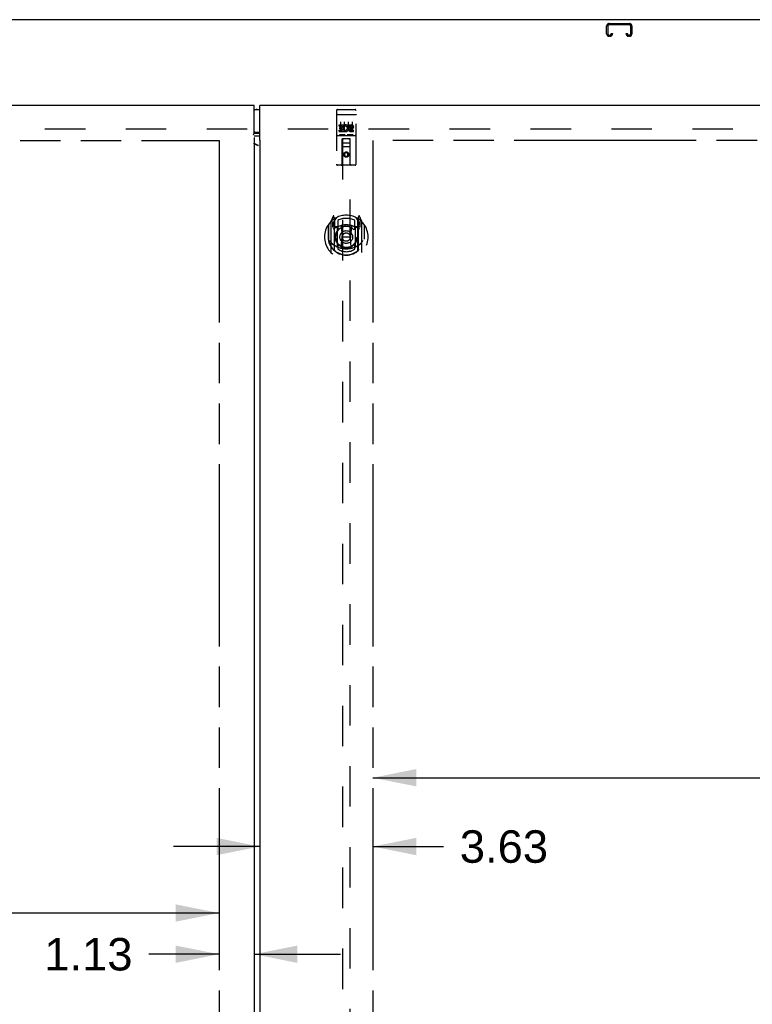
# Model space of a CAD drawing. Header units: inches. Extents: x 0 to 236, y 0 to 153.
# Tile 20 of 36: x 108 to 131, y 63 to 95. Entities that reach past the tile are written whole.
import ezdxf

# ---------------------------------------------------------------- set-up
doc = ezdxf.new("R2010")
doc.units = ezdxf.units.IN
doc.header["$LTSCALE"] = 12.986111
doc.header["$MEASUREMENT"] = 0
doc.linetypes.add('HIDDEN', pattern=[0.2, 0.1, -0.1])
doc.linetypes.add('PHANTOM', pattern=[0.8, 0.45, -0.05, 0.1, -0.05, 0.1, -0.05])
doc.layers.get('0').update_dxf_attribs({"linetype": 'CONTINUOUS'})
for name, color, linetype in [('02___PRT_ALL_AXES', 7, 'CONTINUOUS'), ('AVAILABLE_DOOR_SPACES', 7, 'CONTINUOUS'), ('DEFAULT_2', 8, 'HIDDEN'), ('DIMENSIONS', 7, 'CONTINUOUS')]:
    doc.layers.add(name, color=color, linetype=linetype)
doc.styles.get("Standard").update_dxf_attribs({"font": 'arial.ttf'})
doc.dimstyles.new('DIMSTYLE_1', dxfattribs={"dimtxt": 1.041667, "dimasz": 1.388889, "dimexe": 0.09, "dimexo": 0.07, "dimgap": 0.0375, "dimtad": 0, "dimtih": 1, "dimtoh": 1, "dimzin": 4, "dimdsep": 46, "dimtxsty": 'Standard', "dimblk": '_FILLED', "dimblk1": '_FILLED', "dimblk2": '_FILLED', "dimcen": 0.09, "dimazin": 1, "dimtfac": 1, "dimtdec": 3, "dimtofl": 0, "dimtmove": 0, "dimatfit": 3, "dimldrblk": '_FILLED', "dimfxl": 1, "dimtolj": 1, "dimtzin": 4, "dimarcsym": 0})

# ---------------------------------------------------------------- blocks, each defined once
blk = doc.blocks.new('_FILLED')
at = {"color": 0, "linetype": 'ByBlock'}
blk.add_solid([(0, 0), (-1, 0.2), (-1, -0.2)], dxfattribs=at)
blk = doc.blocks.new('*D10')
at = {"layer": 'DIMENSIONS', "color": 2, "linetype": 'Continuous'}
for p, q in [((80.262, 66.292), (94.749, 66.292)), ((113.918, 66.292), (99.431, 66.292))]:
    blk.add_line(p, q, dxfattribs=at)
at = {"layer": 'DIMENSIONS', "color": 2, "linetype": 'Continuous', "xscale": 1.3888888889, "yscale": 1.3888888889, "zscale": 1.3888888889, "rotation": 180}
blk.add_blockref('_FILLED', (80.262, 66.292), dxfattribs=at)
at = {"layer": 'DIMENSIONS', "color": 2, "linetype": 'Continuous', "xscale": 1.3888888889, "yscale": 1.3888888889, "zscale": 1.3888888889}
blk.add_blockref('_FILLED', (113.918, 66.292), dxfattribs=at)
at = {"layer": 'DIMENSIONS', "color": 2, "linetype": 'Continuous', "insert": (97.09, 66.813), "char_height": 1.0417, "width": 3.64002, "attachment_point": 2, "line_spacing_factor": 0.9}
blk.add_mtext('33.66', dxfattribs=at)
blk = doc.blocks.new('*D11')
at = {"layer": 'DIMENSIONS', "color": 2, "linetype": 'Continuous'}
for p, q in [((113.918, 64.971), (111.665, 64.971)), ((115.043, 64.971), (117.821, 64.971))]:
    blk.add_line(p, q, dxfattribs=at)
at = {"layer": 'DIMENSIONS', "color": 2, "linetype": 'Continuous', "xscale": 1.3888888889, "yscale": 1.3888888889, "zscale": 1.3888888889}
blk.add_blockref('_FILLED', (113.918, 64.971), dxfattribs=at)
at = {"layer": 'DIMENSIONS', "color": 2, "linetype": 'Continuous', "xscale": 1.3888888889, "yscale": 1.3888888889, "zscale": 1.3888888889, "rotation": 180}
blk.add_blockref('_FILLED', (115.043, 64.971), dxfattribs=at)
at = {"layer": 'DIMENSIONS', "color": 2, "linetype": 'Continuous', "insert": (111.144, 65.492), "char_height": 1.0417, "width": 2.8307, "attachment_point": 3, "line_spacing_factor": 0.9}
blk.add_mtext('1.13', dxfattribs=at)
blk = doc.blocks.new('*D12')
at = {"layer": 'DIMENSIONS', "color": 2, "linetype": 'Continuous'}
for p, q in [((115.231, 68.426), (112.453, 68.426)), ((118.856, 68.426), (121.124, 68.426))]:
    blk.add_line(p, q, dxfattribs=at)
at = {"layer": 'DIMENSIONS', "color": 2, "linetype": 'Continuous', "xscale": 1.3888888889, "yscale": 1.3888888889, "zscale": 1.3888888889}
blk.add_blockref('_FILLED', (115.231, 68.426), dxfattribs=at)
at = {"layer": 'DIMENSIONS', "color": 2, "linetype": 'Continuous', "xscale": 1.3888888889, "yscale": 1.3888888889, "zscale": 1.3888888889, "rotation": 180}
blk.add_blockref('_FILLED', (118.856, 68.426), dxfattribs=at)
at = {"layer": 'DIMENSIONS', "color": 2, "linetype": 'Continuous', "insert": (121.645, 68.947), "char_height": 1.0417, "width": 2.8307, "attachment_point": 1, "line_spacing_factor": 0.9}
blk.add_mtext('3.63', dxfattribs=at)
blk = doc.blocks.new('*D13')
at = {"layer": 'DIMENSIONS', "color": 2, "linetype": 'Continuous'}
for p, q in [((118.856, 70.633), (132.093, 70.633)), ((150.012, 70.633), (136.775, 70.633))]:
    blk.add_line(p, q, dxfattribs=at)
at = {"layer": 'DIMENSIONS', "color": 2, "linetype": 'Continuous', "xscale": 1.3888888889, "yscale": 1.3888888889, "zscale": 1.3888888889, "rotation": 180}
blk.add_blockref('_FILLED', (118.856, 70.633), dxfattribs=at)
at = {"layer": 'DIMENSIONS', "color": 2, "linetype": 'Continuous', "xscale": 1.3888888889, "yscale": 1.3888888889, "zscale": 1.3888888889}
blk.add_blockref('_FILLED', (150.012, 70.633), dxfattribs=at)
at = {"layer": 'DIMENSIONS', "color": 2, "linetype": 'Continuous', "insert": (134.434, 71.154), "char_height": 1.0417, "width": 3.64002, "attachment_point": 2, "line_spacing_factor": 0.9}
blk.add_mtext('31.16', dxfattribs=at)

msp = doc.modelspace()

# ---------------------------------------------------------------- linework, layer by layer
at = {"color": 7, "linetype": 'Continuous'}
for p, q in [((152.074, 94.954), (40.199, 94.954)), ((115.043, 92.074), (115.231, 92.074)), ((115.231, 91.334), (115.043, 91.334)), ((115.067, 91.318), (115.231, 91.318))]:
    msp.add_line(p, q, dxfattribs=at)
at = {"color": 3, "linetype": 'Continuous'}
for p, q in [((115.043, 92.204), (78.512, 92.204)), ((115.043, 91.313), (115.043, 92.204)), ((115.231, 91.103), (115.231, 92.204)), ((151.762, 92.204), (115.231, 92.204)), ((115.043, 91.179), (115.043, 12.728)), ((115.231, 91.218), (115.067, 91.218)), ((115.231, 91.045), (115.231, 12.863)), ((115.237, 91.045), (115.231, 91.045)), ((115.237, 91.045), (115.243, 91.052)), ((115.162, 90.922), (115.17, 90.922))]:
    msp.add_line(p, q, dxfattribs=at)
for points in [[(115.036, 91.255), (115.035, 91.257), (115.033, 91.259), (115.032, 91.26), (115.031, 91.262), (115.031, 91.262), (115.03, 91.263), (115.03, 91.264), (115.03, 91.264), (115.03, 91.265), (115.03, 91.265), (115.031, 91.266), (115.031, 91.267), (115.032, 91.268), (115.032, 91.269), (115.033, 91.27), (115.034, 91.272), (115.035, 91.274), (115.036, 91.276), (115.036, 91.278), (115.037, 91.28), (115.038, 91.283), (115.039, 91.287), (115.04, 91.291), (115.04, 91.295), (115.041, 91.299), (115.042, 91.303), (115.042, 91.308), (115.043, 91.313)], [(115.067, 91.218), (115.061, 91.218), (115.056, 91.218), (115.05, 91.218), (115.045, 91.217), (115.041, 91.217)], [(115.059, 90.967), (115.054, 90.971), (115.05, 90.975), (115.047, 90.979), (115.045, 90.982), (115.044, 90.986), (115.043, 90.99)], [(115.243, 91.052), (115.243, 91.053), (115.244, 91.053), (115.244, 91.054), (115.244, 91.054), (115.244, 91.055), (115.243, 91.055), (115.243, 91.056), (115.242, 91.057), (115.242, 91.058), (115.241, 91.059), (115.241, 91.06), (115.24, 91.061), (115.239, 91.062), (115.239, 91.064), (115.238, 91.066), (115.237, 91.068), (115.237, 91.07), (115.236, 91.073), (115.235, 91.075), (115.235, 91.078), (115.234, 91.081), (115.233, 91.084), (115.233, 91.087), (115.232, 91.091), (115.232, 91.094), (115.231, 91.099), (115.231, 91.103)], [(115.186, 90.915), (115.167, 90.923), (115.149, 90.932), (115.131, 90.941), (115.113, 90.949), (115.095, 90.956), (115.077, 90.963), (115.059, 90.969), (115.055, 90.97)], [(115.186, 90.915), (115.163, 90.922), (115.152, 90.926), (115.142, 90.93), (115.131, 90.933), (115.121, 90.937), (115.111, 90.941), (115.102, 90.945), (115.093, 90.948), (115.085, 90.952), (115.077, 90.956), (115.07, 90.96), (115.064, 90.964), (115.059, 90.967)]]:
    msp.add_lwpolyline(points, dxfattribs=at)
at = {"color": 7, "linetype": 'Continuous'}
for points in [[(115.043, 91.316), (115.045, 91.317), (115.05, 91.317)], [(115.05, 91.317), (115.056, 91.318), (115.061, 91.318), (115.067, 91.318)]]:
    msp.add_lwpolyline(points, dxfattribs=at)
for centre, start, end in [((115.141, 91.894), 90, 122.7986), ((115.141, 91.514), 237.2014, 270)]:
    msp.add_arc(centre, 0.18, start, end, dxfattribs=at)
at = {"layer": '02___PRT_ALL_AXES', "color": 8, "linetype": 'HIDDEN'}
for p, q in [((117.719, 92.071), (118.284, 92.071)), ((117.77, 91.536), (117.77, 91.578)), ((117.77, 91.578), (117.926, 91.578)), ((117.77, 91.536), (117.883, 91.536)), ((117.77, 91.365), (117.77, 91.407)), ((117.77, 91.407), (117.883, 91.407)), ((117.77, 91.365), (117.926, 91.365)), ((117.791, 91.451), (117.791, 91.493)), ((117.791, 91.493), (117.883, 91.493)), ((117.791, 91.451), (117.883, 91.451)), ((117.883, 91.493), (117.883, 91.536)), ((117.883, 91.407), (117.883, 91.451)), ((117.926, 91.4), (117.926, 91.578)), ((117.926, 91.4), (117.939, 91.419)), ((117.926, 91.365), (117.926, 91.377)), ((117.929, 91.375), (117.926, 91.377)), ((117.95, 91.53), (117.933, 91.569)), ((118.082, 91.536), (118.082, 91.578)), ((118.082, 91.578), (118.175, 91.578)), ((118.082, 91.536), (118.175, 91.536)), ((118.142, 91.451), (118.188, 91.451)), ((118.146, 91.492), (118.175, 91.492)), ((118.146, 91.407), (118.238, 91.407)), ((118.146, 91.365), (118.238, 91.365)), ((118.238, 91.365), (118.238, 91.407)), ((117.719, 91.243), (118.284, 91.243))]:
    msp.add_line(p, q, dxfattribs=at)
msp.add_circle((118.002, 90.626), 0.085, dxfattribs=at)
for centre, radius, start, end in [((117.976, 91.471), 0.107, 244.2636, 113.4027), ((117.976, 91.471), 0.0639, 234.8895, 113.4026), ((118.146, 91.428), 0.0635, 90, 270), ((118.146, 91.429), 0.0219, 100.307, 270), ((118.175, 91.514), 0.0644, 282.2995, 90.0775), ((118.175, 91.514), 0.0219, 269.9011, 90)]:
    msp.add_arc(centre, radius, start, end, dxfattribs=at)
at = {"layer": 'AVAILABLE_DOOR_SPACES', "color": 4, "linetype": 'PHANTOM'}
for p, q in [((80.262, 91.079), (113.918, 91.079)), ((113.918, 91.079), (113.918, 12.829)), ((118.856, 91.079), (118.856, 52.829)), ((150.012, 91.079), (118.856, 91.079))]:
    msp.add_line(p, q, dxfattribs=at)
at = {"layer": 'DEFAULT_2', "color": 8, "linetype": 'HIDDEN'}
for p, q in [((126.436, 94.829), (127.088, 94.829)), ((127.088, 94.789), (126.436, 94.789)), ((126.356, 94.502), (126.356, 94.749)), ((126.396, 94.749), (126.396, 94.502)), ((126.436, 94.462), (126.463, 94.462)), ((126.503, 94.502), (126.503, 94.516)), ((126.503, 94.516), (126.543, 94.516)), ((126.543, 94.516), (126.543, 94.502)), ((126.981, 94.502), (126.981, 94.516)), ((126.981, 94.516), (127.021, 94.516)), ((127.021, 94.516), (127.021, 94.502)), ((127.061, 94.462), (127.088, 94.462)), ((127.128, 94.502), (127.128, 94.749)), ((127.168, 94.749), (127.168, 94.502)), ((126.463, 94.422), (126.436, 94.422)), ((127.088, 94.422), (127.061, 94.422)), ((117.689, 92.041), (117.689, 90.316)), ((117.784, 92.071), (117.969, 92.071)), ((118.034, 92.071), (118.219, 92.071)), ((118.314, 90.316), (118.314, 92.041)), ((117.706, 91.912), (117.705, 91.912)), ((117.706, 91.912), (117.706, 91.912)), ((117.707, 91.912), (117.706, 91.912)), ((117.708, 91.912), (117.707, 91.912)), ((117.709, 91.912), (117.708, 91.912)), ((117.71, 91.912), (117.709, 91.912)), ((117.71, 91.913), (117.71, 91.912)), ((117.711, 91.913), (117.71, 91.913)), ((117.712, 91.913), (117.711, 91.913)), ((117.713, 91.913), (117.712, 91.913)), ((117.714, 91.913), (117.713, 91.913)), ((117.714, 91.913), (117.714, 91.913)), ((117.715, 91.913), (117.714, 91.913)), ((117.716, 91.913), (117.715, 91.913)), ((117.717, 91.913), (117.716, 91.913)), ((117.718, 91.913), (117.717, 91.913)), ((117.719, 91.913), (117.718, 91.913)), ((117.719, 91.913), (118.284, 91.913)), ((117.814, 91.68), (117.814, 91.374)), ((117.939, 91.68), (117.939, 91.374)), ((118.064, 91.68), (118.064, 91.374)), ((118.189, 91.68), (118.189, 91.374)), ((118.284, 91.913), (118.285, 91.913)), ((118.286, 91.913), (118.287, 91.913)), ((118.287, 91.913), (118.288, 91.913)), ((118.288, 91.913), (118.289, 91.913)), ((118.289, 91.913), (118.29, 91.913)), ((118.29, 91.913), (118.29, 91.913)), ((118.29, 91.913), (118.291, 91.913)), ((118.291, 91.913), (118.292, 91.913)), ((118.292, 91.913), (118.293, 91.913)), ((118.293, 91.913), (118.294, 91.912)), ((118.294, 91.912), (118.294, 91.912)), ((118.294, 91.912), (118.295, 91.912)), ((118.295, 91.912), (118.296, 91.912)), ((118.296, 91.912), (118.297, 91.912)), ((118.297, 91.912), (118.297, 91.912)), ((79.762, 91.454), (150.387, 91.454)), ((117.719, 91.243), (118.284, 91.243)), ((117.963, 91.259), (117.791, 91.259)), ((117.872, 90.316), (117.875, 91.126)), ((117.877, 91.126), (117.875, 91.126)), ((117.877, 91.126), (117.877, 54.124)), ((118.127, 91.126), (117.877, 91.126)), ((117.917, 91.001), (118.087, 91.001)), ((118.213, 91.259), (118.041, 91.259)), ((118.127, 54.124), (118.127, 91.126)), ((118.128, 91.126), (118.127, 91.126)), ((118.132, 90.316), (118.128, 91.126)), ((118.129, 90.876), (117.874, 90.876)), ((118.002, 90.698), (117.939, 90.662)), ((117.939, 90.662), (117.939, 90.589)), ((117.939, 90.662), (117.949, 90.656)), ((118.002, 90.686), (117.949, 90.656)), ((118.002, 90.698), (118.002, 90.686)), ((118.064, 90.662), (118.002, 90.698)), ((118.054, 90.656), (118.002, 90.686)), ((118.064, 90.662), (118.054, 90.656)), ((118.064, 90.589), (118.064, 90.662)), ((117.939, 90.589), (117.949, 90.595)), ((117.939, 90.589), (118.002, 90.553)), ((117.949, 90.656), (117.949, 90.595)), ((117.949, 90.595), (118.002, 90.565)), ((118.002, 90.565), (118.054, 90.595)), ((118.002, 90.553), (118.064, 90.589)), ((118.002, 90.553), (118.002, 90.565)), ((118.054, 90.595), (118.054, 90.656)), ((118.064, 90.589), (118.054, 90.595)), ((118.284, 90.286), (117.719, 90.286)), ((117.502, 88.466), (117.502, 87.498)), ((117.576, 88.652), (117.506, 88.476)), ((117.559, 88.461), (117.559, 88.311)), ((117.619, 88.461), (117.559, 88.461)), ((117.598, 88.552), (117.598, 88.552)), ((117.598, 88.552), (117.598, 88.551)), ((117.598, 88.552), (117.598, 88.551)), ((117.619, 88.568), (117.605, 88.649)), ((117.619, 87.552), (117.619, 88.568)), ((117.627, 88.501), (117.697, 88.61)), ((117.627, 87.557), (117.627, 88.56)), ((117.629, 88.535), (117.629, 88.328)), ((117.727, 88.513), (117.727, 88.26)), ((118.277, 88.26), (118.277, 88.513)), ((118.307, 88.61), (118.377, 88.501)), ((118.374, 88.328), (118.374, 88.535)), ((118.377, 87.557), (118.377, 88.56)), ((118.398, 88.649), (118.384, 88.568)), ((118.384, 88.568), (118.384, 87.552)), ((118.444, 88.461), (118.384, 88.461)), ((118.406, 88.551), (118.401, 88.555)), ((118.497, 88.476), (118.427, 88.652)), ((118.444, 88.311), (118.444, 88.461)), ((118.502, 87.498), (118.502, 88.466)), ((117.419, 88.37), (117.419, 87.982)), ((117.427, 88.373), (117.427, 87.915)), ((117.559, 88.311), (117.619, 88.311)), ((117.567, 88.433), (117.597, 88.387)), ((117.627, 88.441), (117.572, 88.441)), ((117.719, 88.31), (117.647, 88.31)), ((117.649, 88.308), (117.715, 88.308)), ((117.719, 87.669), (117.719, 88.3)), ((117.838, 88.326), (117.869, 87.982)), ((118.165, 88.326), (118.134, 87.982)), ((118.357, 88.31), (118.284, 88.31)), ((118.284, 88.3), (118.284, 87.669)), ((118.288, 88.308), (118.354, 88.308)), ((118.432, 88.441), (118.377, 88.441)), ((118.384, 88.311), (118.444, 88.311)), ((118.406, 88.387), (118.436, 88.433)), ((118.577, 88.373), (118.577, 87.915)), ((118.584, 87.982), (118.584, 88.37)), ((117.419, 87.982), (117.434, 87.982)), ((117.427, 87.915), (117.427, 87.913)), ((117.839, 87.643), (117.869, 87.982)), ((117.869, 87.982), (118.134, 87.982)), ((118.164, 87.643), (118.134, 87.982)), ((118.584, 87.982), (118.569, 87.982)), ((118.577, 87.915), (118.576, 87.913)), ((117.727, 87.699), (117.727, 87.596)), ((118.277, 87.596), (118.277, 87.699))]:
    msp.add_line(p, q, dxfattribs=at)
for points in [[(117.705, 91.912), (117.705, 91.912), (117.704, 91.912), (117.704, 91.912), (117.703, 91.912), (117.703, 91.912), (117.703, 91.912), (117.702, 91.912), (117.702, 91.912), (117.702, 91.911), (117.701, 91.911), (117.701, 91.911), (117.701, 91.911), (117.7, 91.911), (117.7, 91.911), (117.7, 91.911), (117.699, 91.911), (117.699, 91.911), (117.699, 91.911), (117.698, 91.911), (117.698, 91.911), (117.698, 91.911), (117.698, 91.911), (117.697, 91.911), (117.697, 91.91), (117.697, 91.91), (117.696, 91.91), (117.696, 91.91), (117.696, 91.91), (117.696, 91.91), (117.695, 91.91), (117.695, 91.91), (117.695, 91.91), (117.695, 91.91), (117.694, 91.91), (117.694, 91.91), (117.694, 91.909), (117.694, 91.909), (117.693, 91.909), (117.693, 91.909), (117.693, 91.909), (117.693, 91.909), (117.693, 91.909), (117.692, 91.909), (117.692, 91.909), (117.692, 91.909), (117.692, 91.909), (117.692, 91.908), (117.692, 91.908), (117.691, 91.908), (117.691, 91.908), (117.691, 91.908), (117.691, 91.908), (117.691, 91.908), (117.691, 91.908), (117.691, 91.908), (117.69, 91.908), (117.69, 91.907), (117.69, 91.907), (117.69, 91.907), (117.69, 91.907), (117.69, 91.907), (117.69, 91.907), (117.69, 91.907), (117.69, 91.907), (117.69, 91.907), (117.689, 91.907), (117.689, 91.906), (117.689, 91.906), (117.689, 91.906), (117.689, 91.906), (117.689, 91.906), (117.689, 91.906), (117.689, 91.906), (117.689, 91.906), (117.689, 91.906), (117.689, 91.906), (117.689, 91.905)], [(118.285, 91.913), (118.286, 91.913), (118.286, 91.913)], [(118.297, 91.912), (118.298, 91.912), (118.299, 91.912), (118.299, 91.912), (118.299, 91.912), (118.3, 91.912), (118.3, 91.912), (118.3, 91.912), (118.301, 91.912), (118.301, 91.912), (118.301, 91.911), (118.302, 91.911), (118.302, 91.911), (118.302, 91.911), (118.303, 91.911), (118.303, 91.911), (118.303, 91.911), (118.304, 91.911), (118.304, 91.911), (118.304, 91.911), (118.305, 91.911), (118.305, 91.911), (118.305, 91.911), (118.306, 91.911), (118.306, 91.911), (118.306, 91.91), (118.306, 91.91), (118.307, 91.91), (118.307, 91.91), (118.307, 91.91), (118.308, 91.91), (118.308, 91.91), (118.308, 91.91), (118.308, 91.91), (118.309, 91.91), (118.309, 91.91), (118.309, 91.91), (118.309, 91.909), (118.309, 91.909), (118.31, 91.909), (118.31, 91.909), (118.31, 91.909), (118.31, 91.909), (118.311, 91.909), (118.311, 91.909), (118.311, 91.909), (118.311, 91.909), (118.311, 91.909), (118.311, 91.908), (118.312, 91.908), (118.312, 91.908), (118.312, 91.908), (118.312, 91.908), (118.312, 91.908), (118.312, 91.908), (118.313, 91.908), (118.313, 91.908), (118.313, 91.908), (118.313, 91.907), (118.313, 91.907), (118.313, 91.907), (118.313, 91.907), (118.313, 91.907), (118.313, 91.907), (118.314, 91.907), (118.314, 91.907), (118.314, 91.907), (118.314, 91.907), (118.314, 91.906), (118.314, 91.906), (118.314, 91.906), (118.314, 91.906), (118.314, 91.906), (118.314, 91.906), (118.314, 91.906), (118.314, 91.906), (118.314, 91.906), (118.314, 91.906), (118.314, 91.905)], [(117.791, 91.259), (117.79, 91.259), (117.79, 91.259), (117.79, 91.259), (117.79, 91.259), (117.79, 91.259), (117.789, 91.259), (117.789, 91.259), (117.789, 91.259), (117.789, 91.259), (117.789, 91.259), (117.789, 91.259), (117.788, 91.259), (117.788, 91.259), (117.788, 91.259), (117.788, 91.259), (117.788, 91.259), (117.788, 91.259), (117.787, 91.259), (117.787, 91.259), (117.787, 91.259), (117.787, 91.259), (117.787, 91.259), (117.787, 91.259), (117.786, 91.259), (117.786, 91.259), (117.786, 91.259), (117.786, 91.259), (117.786, 91.259), (117.786, 91.259), (117.786, 91.259), (117.786, 91.259), (117.785, 91.26), (117.785, 91.26), (117.785, 91.26), (117.785, 91.26), (117.785, 91.26), (117.785, 91.26), (117.785, 91.26), (117.785, 91.26), (117.785, 91.26), (117.785, 91.26), (117.784, 91.26), (117.784, 91.26), (117.784, 91.26), (117.784, 91.26), (117.784, 91.26)], [(117.969, 91.26), (117.969, 91.26), (117.969, 91.26), (117.969, 91.26), (117.969, 91.26), (117.969, 91.26), (117.969, 91.26), (117.968, 91.26), (117.968, 91.26), (117.968, 91.26), (117.968, 91.26), (117.968, 91.26), (117.968, 91.26), (117.968, 91.26), (117.968, 91.26), (117.968, 91.259), (117.967, 91.259), (117.967, 91.259), (117.967, 91.259), (117.967, 91.259), (117.967, 91.259), (117.967, 91.259), (117.967, 91.259), (117.967, 91.259), (117.966, 91.259), (117.966, 91.259), (117.966, 91.259), (117.966, 91.259), (117.966, 91.259), (117.966, 91.259), (117.966, 91.259), (117.965, 91.259), (117.965, 91.259), (117.965, 91.259), (117.965, 91.259), (117.965, 91.259), (117.964, 91.259), (117.964, 91.259), (117.964, 91.259), (117.964, 91.259), (117.964, 91.259), (117.964, 91.259), (117.963, 91.259), (117.963, 91.259), (117.963, 91.259), (117.963, 91.259)], [(118.041, 91.259), (118.04, 91.259), (118.04, 91.259), (118.04, 91.259), (118.04, 91.259), (118.04, 91.259), (118.039, 91.259), (118.039, 91.259), (118.039, 91.259), (118.039, 91.259), (118.039, 91.259), (118.039, 91.259), (118.038, 91.259), (118.038, 91.259), (118.038, 91.259), (118.038, 91.259), (118.038, 91.259), (118.038, 91.259), (118.037, 91.259), (118.037, 91.259), (118.037, 91.259), (118.037, 91.259), (118.037, 91.259), (118.037, 91.259), (118.036, 91.259), (118.036, 91.259), (118.036, 91.259), (118.036, 91.259), (118.036, 91.259), (118.036, 91.259), (118.036, 91.259), (118.036, 91.259), (118.035, 91.26), (118.035, 91.26), (118.035, 91.26), (118.035, 91.26), (118.035, 91.26), (118.035, 91.26), (118.035, 91.26), (118.035, 91.26), (118.035, 91.26), (118.035, 91.26), (118.034, 91.26), (118.034, 91.26), (118.034, 91.26), (118.034, 91.26), (118.034, 91.26)], [(118.219, 91.26), (118.219, 91.26), (118.219, 91.26), (118.219, 91.26), (118.219, 91.26), (118.219, 91.26), (118.219, 91.26), (118.218, 91.26), (118.218, 91.26), (118.218, 91.26), (118.218, 91.26), (118.218, 91.26), (118.218, 91.26), (118.218, 91.26), (118.218, 91.26), (118.218, 91.259), (118.217, 91.259), (118.217, 91.259), (118.217, 91.259), (118.217, 91.259), (118.217, 91.259), (118.217, 91.259), (118.217, 91.259), (118.217, 91.259), (118.216, 91.259), (118.216, 91.259), (118.216, 91.259), (118.216, 91.259), (118.216, 91.259), (118.216, 91.259), (118.216, 91.259), (118.215, 91.259), (118.215, 91.259), (118.215, 91.259), (118.215, 91.259), (118.215, 91.259), (118.214, 91.259), (118.214, 91.259), (118.214, 91.259), (118.214, 91.259), (118.214, 91.259), (118.214, 91.259), (118.213, 91.259), (118.213, 91.259), (118.213, 91.259), (118.213, 91.259)], [(117.469, 87.868), (117.472, 87.863), (117.475, 87.858), (117.478, 87.853), (117.481, 87.849), (117.484, 87.844), (117.487, 87.84), (117.489, 87.836), (117.492, 87.832), (117.494, 87.828), (117.497, 87.825), (117.499, 87.821), (117.502, 87.818), (117.504, 87.815), (117.506, 87.812), (117.509, 87.809), (117.511, 87.806), (117.513, 87.803), (117.515, 87.8), (117.517, 87.798), (117.519, 87.795), (117.521, 87.793), (117.523, 87.791), (117.525, 87.789), (117.527, 87.787), (117.529, 87.784), (117.531, 87.783), (117.533, 87.781), (117.534, 87.779), (117.536, 87.777), (117.538, 87.775), (117.539, 87.774), (117.541, 87.772), (117.543, 87.771), (117.544, 87.769), (117.546, 87.768), (117.547, 87.767)], [(118.456, 87.767), (118.457, 87.768), (118.459, 87.769), (118.46, 87.771), (118.462, 87.772), (118.464, 87.774), (118.465, 87.775), (118.467, 87.777), (118.469, 87.779), (118.471, 87.781), (118.472, 87.783), (118.474, 87.784), (118.476, 87.787), (118.478, 87.789), (118.48, 87.791), (118.482, 87.793), (118.484, 87.795), (118.486, 87.798), (118.488, 87.8), (118.49, 87.803), (118.492, 87.806), (118.494, 87.809), (118.497, 87.812), (118.499, 87.815), (118.501, 87.818), (118.504, 87.821), (118.506, 87.825), (118.509, 87.828), (118.511, 87.832), (118.514, 87.836), (118.517, 87.84), (118.519, 87.844), (118.522, 87.849), (118.525, 87.853), (118.528, 87.858), (118.531, 87.863), (118.534, 87.868)], [(118.19, 87.625), (118.184, 87.624), (118.179, 87.622), (118.173, 87.621), (118.168, 87.619), (118.162, 87.618), (118.157, 87.617), (118.152, 87.616), (118.146, 87.614), (118.141, 87.613), (118.135, 87.612), (118.13, 87.611), (118.124, 87.61), (118.119, 87.609), (118.113, 87.608), (118.108, 87.607), (118.102, 87.607), (118.096, 87.606), (118.091, 87.605), (118.085, 87.604), (118.08, 87.604), (118.074, 87.603), (118.069, 87.603), (118.063, 87.602), (118.057, 87.602), (118.052, 87.601), (118.046, 87.601), (118.041, 87.6), (118.035, 87.6), (118.03, 87.6), (118.024, 87.6), (118.018, 87.6), (118.013, 87.599), (118.007, 87.599), (118.002, 87.599), (117.996, 87.599), (117.99, 87.599), (117.985, 87.6), (117.979, 87.6), (117.974, 87.6), (117.968, 87.6), (117.962, 87.6), (117.957, 87.601), (117.951, 87.601), (117.946, 87.602), (117.94, 87.602), (117.935, 87.603), (117.929, 87.603), (117.923, 87.604), (117.918, 87.604), (117.912, 87.605), (117.907, 87.606), (117.901, 87.607), (117.896, 87.607), (117.89, 87.608), (117.885, 87.609), (117.879, 87.61), (117.874, 87.611), (117.868, 87.612), (117.863, 87.613), (117.857, 87.614), (117.852, 87.616), (117.846, 87.617), (117.841, 87.618), (117.835, 87.619), (117.83, 87.621), (117.824, 87.622), (117.819, 87.624), (117.814, 87.625)]]:
    msp.add_lwpolyline(points, dxfattribs=at)
for centre, radius in [((118.002, 90.626), 0.0845), ((118.002, 87.98), 0.35), ((118.002, 87.98), 0.335), ((118.002, 87.98), 0.205), ((118.002, 87.98), 0.133)]:
    msp.add_circle(centre, radius, dxfattribs=at)
for centre, radius, start, end in [((126.436, 94.749), 0.08, 90, 180), ((126.436, 94.749), 0.04, 90, 180), ((127.088, 94.749), 0.08, 0, 90), ((127.088, 94.749), 0.04, 0, 90), ((126.436, 94.502), 0.08, 180, 270), ((126.436, 94.502), 0.04, 180, 270), ((126.463, 94.502), 0.08, 270, 360), ((126.463, 94.502), 0.04, 270, 360), ((127.061, 94.502), 0.08, 180, 270), ((127.061, 94.502), 0.04, 180, 270), ((127.088, 94.502), 0.08, 270, 360), ((127.088, 94.502), 0.04, 270, 360), ((117.719, 92.041), 0.03, 90, 180), ((118.284, 92.041), 0.03, 0, 90), ((117.719, 91.213), 0.03, 90, 180), ((117.917, 91.086), 0.04, 90, 180), ((117.917, 91.041), 0.04, 180, 270), ((118.087, 91.086), 0.04, 0, 90), ((118.087, 91.041), 0.04, 270, 360), ((118.284, 91.213), 0.03, 0, 90), ((117.719, 90.316), 0.03, 180, 270), ((117.842, 90.316), 0.03, 270, 360), ((118.162, 90.316), 0.03, 180, 270), ((118.284, 90.316), 0.03, 270, 360), ((118.002, 87.982), 0.7, 125.5126, 54.4874), ((118.002, 87.98), 0.7, 35.2961, 144.7039), ((117.517, 88.466), 0.015, 135.0748, 180), ((117.59, 88.646), 0.015, 10, 158.1959), ((117.607, 88.535), 0.02, 0, 125.5126), ((117.609, 88.535), 0.02, 0, 125.2543), ((117.647, 88.56), 0.02, 121.4688, 179.9992), ((118.002, 87.98), 0.6, 62.7204, 117.2796), ((118.357, 88.56), 0.02, 0, 58.5295), ((118.394, 88.535), 0.02, 54.7457, 180), ((118.397, 88.535), 0.02, 54.4874, 180), ((118.413, 88.646), 0.015, 21.8041, 170), ((118.487, 88.466), 0.015, 0, 44.9252), ((117.447, 88.373), 0.02, 144.7039, 180), ((117.572, 88.436), 0.005, 90, 212.6792), ((118.002, 87.669), 0.7, 53.2319, 126.7681), ((117.439, 88.286), 0.188, 0, 32.6792), ((117.647, 88.33), 0.02, 180, 270), ((117.649, 88.328), 0.02, 180, 270), ((117.715, 88.328), 0.02, 270, 293.464), ((117.734, 88.3), 0.015, 112.9863, 180), ((118.002, 87.667), 0.7, 66.536, 113.464), ((117.757, 88.26), 0.03, 180, 311.1261), ((118.002, 87.98), 0.343, 48.8739, 131.1261), ((117.819, 88.324), 0.02, 5.0796, 105.6131), ((118.185, 88.324), 0.02, 74.3869, 174.9204), ((118.247, 88.26), 0.03, 228.8739, 360), ((118.269, 88.3), 0.015, 0, 67.0137), ((118.288, 88.328), 0.02, 246.536, 270), ((118.354, 88.328), 0.02, 270, 360), ((118.357, 88.33), 0.02, 270, 360), ((118.565, 88.286), 0.188, 147.3208, 180), ((118.432, 88.436), 0.005, 327.3208, 90), ((118.557, 88.373), 0.02, 0, 35.2961), ((118.002, 87.984), 0.583, 180.2464, 359.7536), ((117.447, 87.915), 0.02, 180, 187.6622), ((118.002, 87.99), 0.58, 187.6622, 352.3378), ((118.557, 87.915), 0.02, 352.3378, 360), ((118.002, 88.299), 0.7, 229.529, 310.471), ((117.634, 87.552), 0.015, 180, 229.6413), ((117.647, 87.557), 0.02, 180, 230.6594), ((117.734, 87.669), 0.015, 180, 247.0137), ((117.757, 87.699), 0.03, 48.8739, 180), ((118.002, 87.99), 0.48, 235.0461, 304.9539), ((118.002, 87.98), 0.343, 228.8739, 311.1261), ((117.819, 87.644), 0.02, 254.4248, 354.9204), ((118.184, 87.644), 0.02, 185.0796, 285.5752), ((118.247, 87.699), 0.03, 0, 131.1261), ((118.269, 87.669), 0.015, 292.9863, 360), ((118.357, 87.557), 0.02, 309.3378, 359.9984), ((118.369, 87.552), 0.015, 310.3587, 360), ((117.517, 87.498), 0.015, 180, 224.9252), ((118.487, 87.498), 0.015, 315.0748, 360)]:
    msp.add_arc(centre, radius, start, end, dxfattribs=at)

# ---------------------------------------------------------------- dimensions: what is measured, and where the dimension line sits
at = {"layer": 'DIMENSIONS', "color": 2, "linetype": 'Continuous'}
for base, p1, p2, picture, middle in [((113.918, 66.292), (80.262, 91.079), (113.918, 91.079), '*D10', (97.088, 66.286)), ((115.043091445, 64.970742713), (113.918091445, 91.078646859), (115.043091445, 91.254846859), '*D11', (109.774131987, 64.964931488)), ((150.012, 70.633), (118.856, 91.079), (150.012, 91.079), '*D13', (134.432, 70.627))]:
    dim = msp.add_linear_dim(base=base, p1=p1, p2=p2, dimstyle='DIMSTYLE_1', dxfattribs=at)
    dim.commit()
    dim.dimension.update_dxf_attribs({"geometry": picture, "text_midpoint": middle, "dimtype": 160})
dim = msp.add_linear_dim(base=(115.230591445, 68.425686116), p1=(118.855591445, 91.078646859), p2=(115.230591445, 90.812667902), angle=180, dimstyle='DIMSTYLE_1', dxfattribs=at)
dim.commit()
dim.dimension.update_dxf_attribs({"geometry": '*D12', "text_midpoint": (123.059038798, 68.41987949), "dimtype": 160})

doc.saveas('drawing.dxf')
